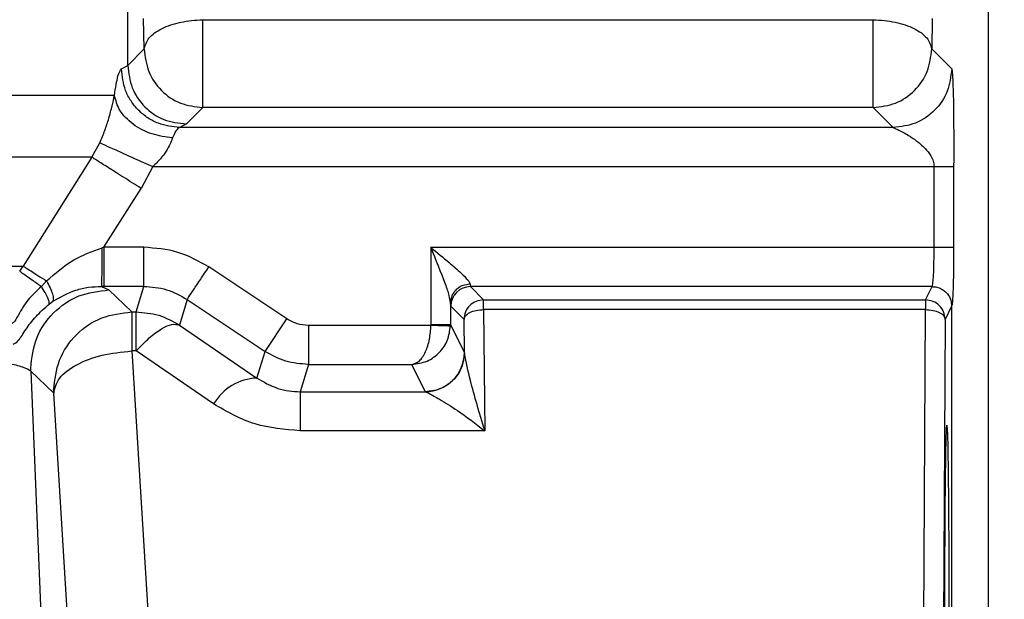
# Model space of a CAD drawing. Header units: inches. Extents: x 144.9 to 238.4, y 214.8 to 247.7.
# Tile 229 of 256: x 177.4072 to 177.4692, y 244.4206 to 244.4571. Entities that reach past the tile are written whole.
import ezdxf

# ---------------------------------------------------------------- set-up
doc = ezdxf.new("R2010")
doc.units = ezdxf.units.IN
doc.header["$LTSCALE"] = 0.25
doc.header["$MEASUREMENT"] = 0
doc.layers.add('ANNOTATIONS', color=1, linetype='Continuous')
doc.layers.add('MOTOR LH', color=7, linetype='Continuous')
doc.styles.add('ARIAL', font='arial.ttf', dxfattribs={"height": 0.09375})
doc.dimstyles.new('STANDARD$0', dxfattribs={"dimtxt": 0.09375, "dimasz": 0.09375, "dimexe": 0.03125, "dimexo": 0.046875, "dimgap": 0.09, "dimtad": 0, "dimtih": 1, "dimtoh": 1, "dimdec": 4, "dimzin": 0, "dimdsep": 46, "dimtxsty": 'ARIAL', "dimcen": 0.09, "dimadec": 0, "dimazin": 0, "dimtfac": 1, "dimtdec": 4, "dimtofl": 0, "dimtmove": 0, "dimatfit": 1, "dimfxl": 1, "dimtolj": 1, "dimtzin": 0, "dimarcsym": 0})

# ---------------------------------------------------------------- blocks, each defined once
blk = doc.blocks.new('*D47')
at = {"layer": 'ANNOTATIONS', "color": 0, "lineweight": -2, "transparency": 16777216}
for p, q in [((176.8454608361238, 244.7210665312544), (176.8454608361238, 245.6873671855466)), ((177.9860858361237, 243.5376739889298), (177.9860858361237, 245.6873671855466)), ((176.9392108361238, 245.6561171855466), (177.130663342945, 245.6561171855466)), ((177.8923358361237, 245.6561171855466), (177.7008833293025, 245.6561171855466))]:
    blk.add_line(p, q, dxfattribs=at)
at = {"layer": 'ANNOTATIONS', "color": 0, "transparency": 16777216}
for points in [[(176.9392108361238, 245.6717421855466), (176.9392108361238, 245.6404921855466), (176.8454608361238, 245.6561171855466)], [(177.8923358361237, 245.6717421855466), (177.8923358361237, 245.6404921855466), (177.9860858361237, 245.6561171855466)]]:
    blk.add_solid(points, dxfattribs=at)
at = {"layer": 'defpoints', "color": 0, "transparency": 16777216}
for p in [(176.8454608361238, 245.6561171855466), (176.8454608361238, 244.6741915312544), (177.9860858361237, 243.4907989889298)]:
    blk.add_point(p, dxfattribs=at)
at = {"layer": 'ANNOTATIONS', "color": 0, "transparency": 16777216, "insert": (177.4157733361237, 245.6561171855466), "char_height": 0.09375, "attachment_point": 5, "style": 'ARIAL'}
blk.add_mtext('\\A1;18 5/8"', dxfattribs=at)
blk = doc.blocks.new('*D49')
at = {"layer": 'ANNOTATIONS', "color": 0, "lineweight": -2, "transparency": 16777216}
for p, q in [((176.5571254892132, 244.7850832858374), (176.5571254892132, 246.0537298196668)), ((177.9860858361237, 243.5376739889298), (177.9860858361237, 246.0537298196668)), ((176.6508754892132, 246.0224798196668), (177.0672639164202, 246.0224798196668)), ((177.8923358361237, 246.0224798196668), (177.4759474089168, 246.0224798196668))]:
    blk.add_line(p, q, dxfattribs=at)
at = {"layer": 'ANNOTATIONS', "color": 0, "transparency": 16777216}
for points in [[(176.6508754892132, 246.0381048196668), (176.6508754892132, 246.0068548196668), (176.5571254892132, 246.0224798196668)], [(177.8923358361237, 246.0381048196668), (177.8923358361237, 246.0068548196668), (177.9860858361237, 246.0224798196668)]]:
    blk.add_solid(points, dxfattribs=at)
at = {"layer": 'defpoints', "color": 0, "transparency": 16777216}
for p in [(177.9860858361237, 246.0224798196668), (176.5571254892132, 244.7382082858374), (177.9860858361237, 243.4907989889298)]:
    blk.add_point(p, dxfattribs=at)
at = {"layer": 'ANNOTATIONS', "color": 0, "transparency": 16777216, "insert": (177.2716056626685, 246.0224798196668), "char_height": 0.09375, "attachment_point": 5, "style": 'ARIAL'}
blk.add_mtext('\\A1;24""', dxfattribs=at)

msp = doc.modelspace()

# ---------------------------------------------------------------- linework, layer by layer
at = {"layer": 'MOTOR LH'}
for p, q in [((177.4682155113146, 244.3899880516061), (177.4682155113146, 244.551155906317)), ((177.4140194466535, 244.4542680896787), (177.4140194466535, 244.4753631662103)), ((177.4150550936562, 244.4553037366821), (177.4150165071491, 244.4572176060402)), ((177.4187437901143, 244.457149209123), (177.4609518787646, 244.457149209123)), ((177.4609518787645, 244.4521072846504), (177.4609518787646, 244.457149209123)), ((177.4646791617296, 244.4572176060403), (177.4646405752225, 244.4553037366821)), ((177.4140194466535, 244.45426808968), (177.4150550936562, 244.4553037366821)), ((177.4646405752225, 244.4553037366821), (177.4658984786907, 244.4540458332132)), ((177.4136192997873, 244.4540458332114), (177.4140194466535, 244.4542680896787)), ((177.3203534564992, 244.4523913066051), (177.4131781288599, 244.4523913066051)), ((177.4187437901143, 244.4516150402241), (177.4177081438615, 244.4505793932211)), ((177.4187437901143, 244.4516150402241), (177.4187437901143, 244.4521072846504)), ((177.4609518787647, 244.4516150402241), (177.4187437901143, 244.4516150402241)), ((177.4622097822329, 244.4503571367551), (177.4609518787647, 244.4516150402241)), ((177.4177081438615, 244.4505793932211), (177.4172935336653, 244.4503571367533)), ((177.4622097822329, 244.4503571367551), (177.4172935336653, 244.4503571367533)), ((177.4117610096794, 244.448478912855), (177.4122590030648, 244.4493957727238)), ((177.4117610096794, 244.448478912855), (177.3204523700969, 244.448478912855)), ((177.4117610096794, 244.448478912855), (177.4074286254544, 244.4416277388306)), ((177.415592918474, 244.4478980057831), (177.4148537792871, 244.44652271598)), ((177.415592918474, 244.4478980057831), (177.4647933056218, 244.4478980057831)), ((177.4647933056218, 244.4427909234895), (177.4647933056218, 244.4478980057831)), ((177.4660228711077, 244.4478980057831), (177.4660228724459, 244.4427909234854)), ((177.4125034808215, 244.4428078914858), (177.4148537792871, 244.44652271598)), ((177.4125034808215, 244.4428078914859), (177.4124093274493, 244.4427840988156)), ((177.4150280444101, 244.4428078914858), (177.4125034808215, 244.4428078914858)), ((177.4125034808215, 244.4428078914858), (177.4125034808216, 244.4403487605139)), ((177.4150280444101, 244.4403487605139), (177.4150280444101, 244.4428078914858)), ((177.464793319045, 244.4427909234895), (177.4331084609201, 244.4427909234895)), ((177.4331084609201, 244.4427909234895), (177.4331084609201, 244.4379288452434)), ((177.3205870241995, 244.4416277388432), (177.4074286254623, 244.4416277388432)), ((177.4072128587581, 244.4413095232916), (177.4074286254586, 244.4416277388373)), ((177.4240241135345, 244.4382996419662), (177.4191202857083, 244.441568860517)), ((177.4089093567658, 244.4406901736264), (177.408576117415, 244.4403435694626)), ((177.435568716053, 244.4404813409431), (177.4355898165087, 244.4403306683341)), ((177.4123716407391, 244.44034879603), (177.4128265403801, 244.4401190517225)), ((177.4125034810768, 244.4403487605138), (177.4123716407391, 244.44034879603)), ((177.4150280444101, 244.4403487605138), (177.4125034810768, 244.4403487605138)), ((177.4128265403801, 244.4401190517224), (177.4142671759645, 244.4387355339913)), ((177.4145395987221, 244.4387355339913), (177.4150280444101, 244.4403487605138)), ((177.4646665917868, 244.4403306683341), (177.4355898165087, 244.4403306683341)), ((177.4355898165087, 244.4403306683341), (177.4364223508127, 244.4394981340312)), ((177.464249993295, 244.4394981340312), (177.4646661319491, 244.4403303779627)), ((177.4090670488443, 244.4392335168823), (177.4092997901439, 244.4394050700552)), ((177.4177562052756, 244.4395227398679), (177.4172677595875, 244.4379095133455)), ((177.4177562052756, 244.4395227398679), (177.4226600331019, 244.4362535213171)), ((177.4343385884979, 244.439326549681), (177.4343385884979, 244.437928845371)), ((177.434359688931, 244.4391005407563), (177.4343385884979, 244.439326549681)), ((177.4364223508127, 244.4394981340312), (177.464249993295, 244.4394981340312)), ((177.4364223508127, 244.4388831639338), (177.4364223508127, 244.4394981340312)), ((177.464249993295, 244.4394981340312), (177.464249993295, 244.4388831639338)), ((177.4142671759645, 244.4387355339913), (177.4145395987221, 244.4387355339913)), ((177.4142671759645, 244.4387355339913), (177.4142671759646, 244.4362779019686)), ((177.4145395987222, 244.4362779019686), (177.4145395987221, 244.4387355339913)), ((177.435192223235, 244.4382680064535), (177.434359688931, 244.4391005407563)), ((177.4364223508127, 244.4388831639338), (177.4364992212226, 244.4312553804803)), ((177.464249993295, 244.4388831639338), (177.4364223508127, 244.4388831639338)), ((177.4641277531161, 244.4146217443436), (177.464249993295, 244.4388831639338)), ((177.4658962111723, 244.4391005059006), (177.4654802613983, 244.4382680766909)), ((177.4658962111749, 244.4391005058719), (177.4658962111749, 244.3926908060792)), ((177.4226600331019, 244.4362535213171), (177.4240241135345, 244.4382996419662)), ((177.4331084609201, 244.4379288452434), (177.4331077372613, 244.4378866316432)), ((177.4343385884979, 244.4379288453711), (177.4343371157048, 244.4378444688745)), ((177.4343385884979, 244.437928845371), (177.4352132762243, 244.4361789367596)), ((177.4352132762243, 244.4361789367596), (177.435192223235, 244.4382680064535)), ((177.4654802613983, 244.4382680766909), (177.4653580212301, 244.4140065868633)), ((177.4172677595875, 244.4379095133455), (177.4221512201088, 244.4345730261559)), ((177.4331077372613, 244.4378866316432), (177.4253881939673, 244.4378866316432)), ((177.4253881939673, 244.4378866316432), (177.4253881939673, 244.4354275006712)), ((177.4142671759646, 244.4362779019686), (177.4155984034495, 244.4146217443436)), ((177.4145395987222, 244.4362779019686), (177.4142671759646, 244.4362779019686)), ((177.4194230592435, 244.432941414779), (177.4145395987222, 244.4362779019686)), ((177.4221512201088, 244.4345730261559), (177.4226600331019, 244.4362535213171)), ((177.4352162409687, 244.4361170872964), (177.4352132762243, 244.4361789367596)), ((177.4079124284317, 244.4349978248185), (177.4079084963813, 244.4352008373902)), ((177.4079124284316, 244.4349978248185), (177.409016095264, 244.4082482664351)), ((177.4093531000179, 244.4336142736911), (177.4079124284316, 244.4349978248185)), ((177.4253881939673, 244.4354275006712), (177.42486908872, 244.4337130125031)), ((177.4253881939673, 244.4354275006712), (177.4318994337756, 244.4354275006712)), ((177.4327530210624, 244.4337198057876), (177.4318994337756, 244.4354275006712)), ((177.4093491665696, 244.4338172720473), (177.4093531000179, 244.4336142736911)), ((177.4106316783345, 244.4128146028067), (177.4093531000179, 244.4336142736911)), ((177.4248690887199, 244.4337130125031), (177.4327601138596, 244.4337130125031)), ((177.4327530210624, 244.4337198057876), (177.4327601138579, 244.4337130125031)), ((177.4364992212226, 244.4312553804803), (177.42486908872, 244.4312553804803))]:
    msp.add_line(p, q, dxfattribs=at)
for centre, radius, start, end in [((177.4355902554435, 244.4391001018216), 0.001230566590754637, 90.02043701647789, 179.9795629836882), ((177.4327518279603, 244.4361812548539), 0.002461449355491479, 270.0277721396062, 359.9460411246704), ((177.4222831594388, 244.4312557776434), 0.003319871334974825, 92.27766603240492, 149.4864773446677)]:
    msp.add_arc(centre, radius, start, end, dxfattribs=at)
for points in [[(177.4150550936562, 244.4553037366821), (177.4151227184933, 244.4555410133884), (177.4152579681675, 244.4560155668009), (177.4161163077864, 244.4566182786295), (177.417320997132, 244.457047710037), (177.4182695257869, 244.4571153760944), (177.4187437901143, 244.4571492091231)], [(177.4187437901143, 244.4521072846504), (177.4187437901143, 244.4523971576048), (177.4187437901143, 244.4529769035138), (177.4187437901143, 244.4543260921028), (177.4187437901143, 244.4558094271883), (177.4187437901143, 244.4567026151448), (177.4187437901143, 244.457149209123)], [(177.4609518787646, 244.457149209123), (177.461426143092, 244.4571153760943), (177.4623746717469, 244.4570477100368), (177.4635793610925, 244.4566182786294), (177.4644377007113, 244.4560155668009), (177.4645729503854, 244.4555410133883), (177.4646405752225, 244.4553037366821)], [(177.4150550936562, 244.4553037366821), (177.4151110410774, 244.4548207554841), (177.4152229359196, 244.453854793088), (177.4160761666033, 244.4526361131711), (177.4172948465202, 244.4517828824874), (177.4182608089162, 244.4516709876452), (177.4187437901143, 244.4516150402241)], [(177.4609518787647, 244.4516150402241), (177.4614348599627, 244.4516709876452), (177.4624008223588, 244.4517828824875), (177.4636195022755, 244.4526361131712), (177.4644727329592, 244.4538547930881), (177.4645846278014, 244.4548207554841), (177.4646405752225, 244.4553037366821)], [(177.4140194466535, 244.45426808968), (177.4140753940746, 244.453785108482), (177.4141872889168, 244.4528191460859), (177.4150405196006, 244.4516004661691), (177.4162591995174, 244.4507472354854), (177.4172251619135, 244.4506353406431), (177.4177081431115, 244.450579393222)], [(177.4658984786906, 244.4540458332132), (177.4658425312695, 244.4535628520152), (177.4657306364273, 244.4525968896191), (177.4648774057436, 244.4513782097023), (177.4636587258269, 244.4505249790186), (177.4626927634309, 244.4504130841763), (177.4622097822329, 244.4503571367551)], [(177.4609518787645, 244.4516150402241), (177.4609518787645, 244.4516443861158), (177.4609518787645, 244.4517030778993), (177.4609518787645, 244.4519725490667), (177.4609518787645, 244.4521072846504)], [(177.464793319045, 244.4478980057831), (177.4649509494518, 244.4478980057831), (177.4652662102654, 244.4478980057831), (177.4656670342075, 244.4478980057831), (177.4659534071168, 244.4478980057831), (177.4659997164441, 244.4478980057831), (177.4660228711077, 244.4478980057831)], [(177.4191202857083, 244.441568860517), (177.4184841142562, 244.4419268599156), (177.417211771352, 244.4426428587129), (177.4157559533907, 244.4427528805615), (177.4150280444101, 244.4428078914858)], [(177.4660228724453, 244.4427909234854), (177.4659997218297, 244.4427909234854), (177.4659534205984, 244.4427909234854), (177.4656670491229, 244.4427909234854), (177.4652662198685, 244.4427909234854), (177.4649509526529, 244.4427909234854), (177.464793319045, 244.4427909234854)], [(177.4177562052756, 244.4395227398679), (177.4177818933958, 244.4395612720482), (177.4178332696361, 244.4396383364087), (177.4181509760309, 244.4401148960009), (177.4185956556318, 244.4407819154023), (177.4189454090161, 244.4413065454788), (177.4191202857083, 244.441568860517)], [(177.4079084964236, 244.4352008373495), (177.4079831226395, 244.4358447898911), (177.4081323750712, 244.4371326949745), (177.4092699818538, 244.438757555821), (177.4108947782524, 244.4398951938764), (177.4121826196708, 244.4400444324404), (177.4128265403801, 244.4401190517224)], [(177.4150280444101, 244.4403487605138), (177.4155133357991, 244.4403121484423), (177.4164839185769, 244.4402389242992), (177.4173321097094, 244.4397614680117), (177.4177562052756, 244.4395227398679)], [(177.4364223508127, 244.4394981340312), (177.436261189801, 244.4394796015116), (177.4359388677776, 244.4394425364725), (177.4355323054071, 244.439158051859), (177.4352478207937, 244.4387514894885), (177.4352107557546, 244.4384291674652), (177.435192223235, 244.4382680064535)], [(177.4654802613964, 244.4382680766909), (177.4654617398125, 244.438429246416), (177.4654246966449, 244.4387515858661), (177.4651401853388, 244.4391581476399), (177.4647335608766, 244.4394426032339), (177.4644111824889, 244.4394796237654), (177.464249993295, 244.4394981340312)], [(177.4093491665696, 244.4338172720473), (177.4094237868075, 244.434461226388), (177.4095730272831, 244.4357491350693), (177.410710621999, 244.4373740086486), (177.4123354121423, 244.4385116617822), (177.4136232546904, 244.4386609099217), (177.4142671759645, 244.4387355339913)], [(177.4145395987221, 244.4387355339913), (177.415024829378, 244.4386987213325), (177.41599529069, 244.4386250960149), (177.4168436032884, 244.438148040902), (177.4172677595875, 244.4379095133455)], [(177.435192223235, 244.4382680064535), (177.4352127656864, 244.4383478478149), (177.4352538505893, 244.4385075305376), (177.4355392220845, 244.4387096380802), (177.4359433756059, 244.4388523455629), (177.4362626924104, 244.4388728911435), (177.4364223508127, 244.4388831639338)], [(177.464249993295, 244.4388831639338), (177.4644104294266, 244.4388734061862), (177.4647313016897, 244.438853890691), (177.4651367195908, 244.4387114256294), (177.4654216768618, 244.4385087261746), (177.4654607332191, 244.4383482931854), (177.4654802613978, 244.4382680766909)], [(177.4145395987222, 244.4362779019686), (177.4148213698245, 244.4365689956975), (177.4153849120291, 244.4371511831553), (177.416162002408, 244.4377141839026), (177.4168301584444, 244.4380155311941), (177.4171218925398, 244.4379448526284), (177.4172677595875, 244.4379095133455)], [(177.4253881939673, 244.4378866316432), (177.4251454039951, 244.4379044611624), (177.424659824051, 244.4379401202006), (177.42423601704, 244.4381798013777), (177.4240241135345, 244.4382996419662)], [(177.4343385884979, 244.4379288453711), (177.4343177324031, 244.4379288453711), (177.4342760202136, 244.4379288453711), (177.433990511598, 244.4379288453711), (177.4335867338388, 244.4379288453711), (177.4332678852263, 244.4379288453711), (177.4331084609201, 244.4379288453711)], [(177.4093531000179, 244.4336142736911), (177.4094321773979, 244.4339380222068), (177.4095903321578, 244.434585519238), (177.4107290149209, 244.4354427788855), (177.4123470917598, 244.436079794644), (177.4136271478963, 244.4362118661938), (177.4142671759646, 244.4362779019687)], [(177.4248690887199, 244.4337130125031), (177.42486908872, 244.4336682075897), (177.42486908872, 244.4335785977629), (177.42486908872, 244.4330527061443), (177.42486908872, 244.4322891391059), (177.42486908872, 244.4315999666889), (177.42486908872, 244.4312553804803)]]:
    msp.add_open_spline(points, degree=3, dxfattribs=at)
for points, knots in [([(177.4131781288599, 244.4523913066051), (177.4132529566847, 244.4528504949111), (177.4134008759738, 244.4537582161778), (177.4135470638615, 244.4539507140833), (177.4136192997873, 244.4540458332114)], [0, 0, 0, 0, 0.505869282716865, 1, 1, 1, 1]), ([(177.4172935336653, 244.4503571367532), (177.4168322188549, 244.450407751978), (177.4161226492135, 244.4504856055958), (177.415268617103, 244.4509465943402), (177.4146806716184, 244.4514226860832), (177.4142064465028, 244.4520129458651), (177.4137472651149, 244.452870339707), (177.4136697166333, 244.4535827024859), (177.4136192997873, 244.4540458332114)], [0, 0, 0, 0, 0.2395026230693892, 0.3683900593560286, 0.4999999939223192, 0.6316099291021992, 0.7604973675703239, 1, 1, 1, 1]), ([(177.4658984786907, 244.4540458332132), (177.465912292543, 244.4539864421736), (177.4659397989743, 244.4538681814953), (177.4659748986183, 244.4532064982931), (177.4660009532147, 244.4523373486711), (177.466029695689, 244.4506070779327), (177.4660258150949, 244.4490666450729), (177.4660228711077, 244.4478980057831)], [0, 0, 0, 0, 0.1482275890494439, 0.295153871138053, 0.4380320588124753, 0.5736667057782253, 1, 1, 1, 1]), ([(177.4122590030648, 244.4493957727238), (177.4123700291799, 244.4496571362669), (177.4125931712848, 244.4501824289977), (177.4128486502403, 244.4509869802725), (177.4130474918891, 244.4517661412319), (177.4131336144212, 244.4521782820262), (177.4131781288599, 244.4523913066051)], [0, 0, 0, 0, 0.2223456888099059, 0.4468740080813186, 0.7141039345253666, 1, 1, 1, 1]), ([(177.4168364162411, 244.4496953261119), (177.41639904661, 244.4497580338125), (177.4154925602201, 244.4498880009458), (177.4143042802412, 244.4505252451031), (177.4134395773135, 244.4514009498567), (177.4132632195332, 244.4520689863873), (177.4131781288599, 244.4523913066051)], [0, 0, 0, 0, 0.2412444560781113, 0.5000000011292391, 0.7587555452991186, 1, 1, 1, 1]), ([(177.4172935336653, 244.4503571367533), (177.4172182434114, 244.4503190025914), (177.4170676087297, 244.4502427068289), (177.4169134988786, 244.4498778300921), (177.4168364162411, 244.4496953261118)], [0, 0, 0, 0, 0.4998201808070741, 1, 1, 1, 1]), ([(177.4622097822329, 244.4503571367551), (177.4622331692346, 244.4503477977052), (177.4622846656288, 244.4503272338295), (177.462604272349, 244.4501832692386), (177.462991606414, 244.4499755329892), (177.463381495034, 244.4497293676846), (177.463734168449, 244.4494825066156), (177.4641779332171, 244.449117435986), (177.4645550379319, 244.4486493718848), (177.4647561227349, 244.4482536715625), (177.4647815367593, 244.4480105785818), (177.4647933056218, 244.4478980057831)], [0, 0, 0, 0, 0.07678634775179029, 0.1690776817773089, 0.3933701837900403, 0.4414139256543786, 0.5234767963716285, 0.7145179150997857, 0.8439011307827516, 0.9277129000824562, 0.9999999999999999, 0.9999999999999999, 0.9999999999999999, 0.9999999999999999]), ([(177.4122590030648, 244.4493957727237), (177.4123520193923, 244.4493539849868), (177.4125443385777, 244.4492675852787), (177.4133388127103, 244.4489106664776), (177.4144010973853, 244.448433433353), (177.4152043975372, 244.4480725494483), (177.4155929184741, 244.4478980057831)], [0, 0, 0, 0, 0.2418279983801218, 0.4999999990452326, 0.75817200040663, 1, 1, 1, 1]), ([(177.4168364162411, 244.4496953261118), (177.4167898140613, 244.4495721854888), (177.4166919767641, 244.4493136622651), (177.416439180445, 244.4488506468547), (177.416072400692, 244.4483578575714), (177.4157582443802, 244.4480565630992), (177.415592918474, 244.4478980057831)], [0, 0, 0, 0, 0.2183689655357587, 0.4584469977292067, 0.7150057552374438, 1, 1, 1, 1]), ([(177.4148537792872, 244.44652271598), (177.4144793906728, 244.4467595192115), (177.4137310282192, 244.4472328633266), (177.4127553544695, 244.4478499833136), (177.4120280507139, 244.4483100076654), (177.4118500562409, 244.4484225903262), (177.4117610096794, 244.448478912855)], [0, 0, 0, 0, 0.2501385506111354, 0.4999999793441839, 0.7498614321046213, 1, 1, 1, 1]), ([(177.4089093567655, 244.4406901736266), (177.4094538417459, 244.4411718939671), (177.4104852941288, 244.4420844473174), (177.4117922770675, 244.4425597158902), (177.4124093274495, 244.4427840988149)], [0, 0, 0, 0, 0.5278818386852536, 0.9999999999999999, 0.9999999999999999, 0.9999999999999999, 0.9999999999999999]), ([(177.4123716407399, 244.4403487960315), (177.4123762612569, 244.4403916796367), (177.4123858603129, 244.4404807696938), (177.4123983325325, 244.4410490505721), (177.4124071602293, 244.4418575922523), (177.4124086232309, 244.4424830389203), (177.4124093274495, 244.4427840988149)], [0, 0, 0, 0, 0.2406752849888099, 0.4999993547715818, 0.759323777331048, 1, 1, 1, 1]), ([(177.4331084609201, 244.4427909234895), (177.4334935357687, 244.4424767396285), (177.4341618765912, 244.441931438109), (177.4349635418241, 244.4412405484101), (177.43537768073, 244.4408220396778), (177.4355422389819, 244.4405954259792), (177.4355601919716, 244.4405180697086), (177.435568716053, 244.4404813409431)], [0, 0, 0, 0, 0.3746132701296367, 0.650183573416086, 0.8454334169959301, 0.9266117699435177, 1, 1, 1, 1]), ([(177.4343385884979, 244.439326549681), (177.4343172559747, 244.4394678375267), (177.4342667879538, 244.4398020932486), (177.4338525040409, 244.440966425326), (177.4334273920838, 244.442008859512), (177.4331084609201, 244.4427909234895)], [0, 0, 0, 0, 0.1546045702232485, 0.3657601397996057, 1, 1, 1, 1]), ([(177.4646665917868, 244.4403306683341), (177.4646767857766, 244.4403477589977), (177.4646958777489, 244.4403797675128), (177.4647268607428, 244.4406139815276), (177.4647606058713, 244.4410688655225), (177.4647875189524, 244.4418450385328), (177.4647914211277, 244.4424814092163), (177.464793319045, 244.4427909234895)], [0, 0, 0, 0, 0.15508130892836, 0.2904464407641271, 0.5012115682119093, 0.7574021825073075, 1, 1, 1, 1]), ([(177.4660228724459, 244.4427909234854), (177.4660209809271, 244.4423133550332), (177.4660171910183, 244.441356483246), (177.4659879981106, 244.4401438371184), (177.4659461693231, 244.4392873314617), (177.4659128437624, 244.439162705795), (177.4658962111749, 244.4391005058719)], [0, 0, 0, 0, 0.2495476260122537, 0.500001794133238, 0.750453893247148, 1, 1, 1, 1]), ([(177.407212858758, 244.4413095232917), (177.4072521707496, 244.441282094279), (177.4073357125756, 244.441223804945), (177.4076154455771, 244.4410230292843), (177.4080208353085, 244.4407404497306), (177.4083713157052, 244.4404899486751), (177.408576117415, 244.4403435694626)], [0, 0, 0, 0, 0.2353005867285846, 0.5000367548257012, 0.7078486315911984, 1, 1, 1, 1]), ([(177.4074286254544, 244.4416277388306), (177.4074756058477, 244.4415979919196), (177.4075695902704, 244.4415384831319), (177.4078979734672, 244.4413305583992), (177.4083361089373, 244.4410531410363), (177.4087187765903, 244.4408108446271), (177.4089100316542, 244.4406897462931)], [0, 0, 0, 0, 0.2501505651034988, 0.5004269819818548, 0.7503163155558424, 1, 1, 1, 1]), ([(177.4089093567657, 244.4406901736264), (177.4089865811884, 244.4405409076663), (177.4091433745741, 244.4402378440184), (177.4092841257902, 244.4398604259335), (177.4093485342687, 244.4395626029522), (177.4093158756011, 244.4394570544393), (177.4092997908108, 244.4394050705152)], [0, 0, 0, 0, 0.2462674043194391, 0.5000115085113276, 0.7537495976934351, 0.9999999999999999, 0.9999999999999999, 0.9999999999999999, 0.9999999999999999]), ([(177.435568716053, 244.4404813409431), (177.4354145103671, 244.4404651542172), (177.4351773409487, 244.4404402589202), (177.4348917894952, 244.440295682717), (177.4346951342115, 244.4401466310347), (177.4345363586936, 244.4399620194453), (177.4343823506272, 244.439693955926), (177.4343558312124, 244.4394713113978), (177.4343385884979, 244.439326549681)], [0, 0, 0, 0, 0.2395398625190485, 0.3684139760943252, 0.5000000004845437, 0.6315860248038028, 0.7604601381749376, 1, 1, 1, 1]), ([(177.408576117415, 244.4403435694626), (177.4082791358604, 244.4400668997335), (177.4078338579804, 244.4396520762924), (177.4074587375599, 244.4391057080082), (177.4072978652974, 244.4388465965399), (177.407223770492, 244.4387189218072), (177.4070833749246, 244.4384733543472), (177.4069033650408, 244.4381123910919), (177.406793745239, 244.4380471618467), (177.406745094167, 244.4380182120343)], [0, 0, 0, 0, 0.296480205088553, 0.4445261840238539, 0.540075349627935, 0.5686287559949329, 0.5844665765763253, 0.8155794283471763, 0.9999999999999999, 0.9999999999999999, 0.9999999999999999, 0.9999999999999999]), ([(177.4090670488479, 244.4392335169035), (177.4090718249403, 244.4392777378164), (177.4090815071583, 244.4393673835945), (177.4089884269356, 244.4396224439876), (177.4088248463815, 244.4399476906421), (177.4086582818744, 244.4402127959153), (177.408576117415, 244.4403435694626)], [0, 0, 0, 0, 0.2466404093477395, 0.4999958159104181, 0.7533533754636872, 1, 1, 1, 1]), ([(177.4092997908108, 244.4394050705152), (177.4097657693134, 244.4396687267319), (177.4104637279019, 244.440063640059), (177.4115310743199, 244.4403100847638), (177.4120937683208, 244.4403359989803), (177.4123716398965, 244.440348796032)], [0, 0, 0, 0, 0.5041543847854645, 0.7551397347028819, 1, 1, 1, 1]), ([(177.4646661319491, 244.4403303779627), (177.4647668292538, 244.440323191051), (177.4649624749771, 244.440309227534), (177.4652305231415, 244.4402039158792), (177.4654549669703, 244.4400559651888), (177.4656796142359, 244.4398251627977), (177.4658598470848, 244.4395021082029), (177.465884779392, 244.4392267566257), (177.465896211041, 244.4391005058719)], [0, 0, 0, 0, 0.1565127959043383, 0.3040901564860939, 0.4427249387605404, 0.5724104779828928, 0.8039470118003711, 1, 1, 1, 1]), ([(177.406810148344, 244.4367044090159), (177.4069143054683, 244.4367526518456), (177.4071108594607, 244.4368436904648), (177.4075583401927, 244.4375773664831), (177.4081656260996, 244.4384278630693), (177.4087755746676, 244.4389730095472), (177.4090670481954, 244.4392335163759)], [0, 0, 0, 0, 0.2947524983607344, 0.5562248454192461, 0.7879350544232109, 1, 1, 1, 1]), ([(177.4079124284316, 244.4349978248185), (177.407776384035, 244.4350843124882), (177.4075143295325, 244.4352509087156), (177.4065424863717, 244.4354887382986), (177.4052883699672, 244.4357055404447), (177.403812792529, 244.4359011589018), (177.4022169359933, 244.4360756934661), (177.3999325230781, 244.4362896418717), (177.3966770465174, 244.4365391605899), (177.3921088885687, 244.4368185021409), (177.3871087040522, 244.4370701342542), (177.3808764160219, 244.4373330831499), (177.373169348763, 244.4375961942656), (177.3637964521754, 244.4378462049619), (177.3520619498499, 244.4380860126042), (177.3376881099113, 244.4382903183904), (177.3262285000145, 244.4383503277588), (177.3205465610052, 244.4383800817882)], [0, 0, 0, 0, 0.0511230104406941, 0.0984753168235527, 0.1420577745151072, 0.181871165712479, 0.2179162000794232, 0.2501935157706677, 0.3170453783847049, 0.3810118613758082, 0.4420943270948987, 0.5002940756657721, 0.5860698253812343, 0.6693927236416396, 0.7502658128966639, 0.8761760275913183, 1, 1, 1, 1]), ([(177.4318994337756, 244.4354275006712), (177.4320628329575, 244.4354776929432), (177.4323798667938, 244.4355750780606), (177.4327749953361, 244.4361728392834), (177.43304234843, 244.4369747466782), (177.4330865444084, 244.4375910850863), (177.4331077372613, 244.4378866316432)], [0, 0, 0, 0, 0.2771850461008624, 0.5378058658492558, 0.7783686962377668, 1, 1, 1, 1]), ([(177.4318994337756, 244.4354275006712), (177.4322287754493, 244.4354720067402), (177.4328677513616, 244.435558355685), (177.4336651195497, 244.4361423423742), (177.4342090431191, 244.4369347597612), (177.4342956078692, 244.4375496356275), (177.4343371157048, 244.4378444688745)], [0, 0, 0, 0, 0.2771996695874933, 0.5378120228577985, 0.7783806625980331, 1, 1, 1, 1]), ([(177.434337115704, 244.4378444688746), (177.4343182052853, 244.4378451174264), (177.4342891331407, 244.4378461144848), (177.4341339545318, 244.4378514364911), (177.4339752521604, 244.4378568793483), (177.4337795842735, 244.437863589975), (177.4334959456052, 244.4378733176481), (177.4332607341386, 244.4378813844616), (177.4331077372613, 244.4378866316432)], [0, 0, 0, 0, 0.239712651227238, 0.3685249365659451, 0.4999999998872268, 0.63147506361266, 0.760287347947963, 1, 1, 1, 1]), ([(177.4253881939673, 244.4354275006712), (177.4249029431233, 244.4354642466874), (177.4239324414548, 244.4355377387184), (177.4230841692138, 244.4360149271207), (177.4226600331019, 244.4362535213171)], [0, 0, 0, 0, 0.5000000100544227, 0.9999999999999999, 0.9999999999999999, 0.9999999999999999, 0.9999999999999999]), ([(177.4352162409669, 244.4361170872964), (177.4351769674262, 244.435812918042), (177.4351166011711, 244.4353453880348), (177.4348054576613, 244.4347865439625), (177.4344883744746, 244.4344030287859), (177.4340982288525, 244.4340943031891), (177.4335331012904, 244.4337954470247), (177.433064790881, 244.4337455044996), (177.4327601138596, 244.4337130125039)], [0, 0, 0, 0, 0.2397900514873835, 0.368574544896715, 0.4999999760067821, 0.6314254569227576, 0.7602099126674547, 1, 1, 1, 1]), ([(177.4364992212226, 244.4312553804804), (177.436166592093, 244.4323623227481), (177.435617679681, 244.4341890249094), (177.4353297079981, 244.4355721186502), (177.4352162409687, 244.4361170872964)], [0, 0, 0, 0, 0.605978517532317, 1, 1, 1, 1]), ([(177.4221512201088, 244.4345730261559), (177.4225667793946, 244.4343284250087), (177.4231676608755, 244.4339747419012), (177.4241553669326, 244.4337446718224), (177.424635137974, 244.4337233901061), (177.42486908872, 244.4337130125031)], [0, 0, 0, 0, 0.5346496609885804, 0.7730812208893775, 1, 1, 1, 1]), ([(177.4327601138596, 244.4337130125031), (177.4328275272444, 244.4336819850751), (177.4329798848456, 244.4336118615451), (177.4337253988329, 244.4332052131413), (177.4349078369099, 244.4324696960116), (177.4359174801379, 244.4316992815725), (177.4364992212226, 244.4312553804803)], [0, 0, 0, 0, 0.1548627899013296, 0.3499976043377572, 0.6254784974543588, 1, 1, 1, 1]), ([(177.42486908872, 244.4312553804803), (177.4239027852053, 244.4313326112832), (177.4219228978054, 244.4314908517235), (177.4202694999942, 244.4324502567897), (177.4194230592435, 244.432941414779)], [0, 0, 0, 0, 0.4880598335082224, 1, 1, 1, 1]), ([(177.4655953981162, 244.4000488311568), (177.4655780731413, 244.4002581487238), (177.4655514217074, 244.4005801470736), (177.4655194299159, 244.40256021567), (177.4654973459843, 244.4045863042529), (177.4654794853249, 244.4071159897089), (177.4654628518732, 244.4107879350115), (177.4654544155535, 244.4158253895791), (177.4654628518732, 244.4208628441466), (177.4654794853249, 244.4245347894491), (177.4654973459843, 244.4270644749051), (177.4655194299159, 244.429090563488), (177.4655514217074, 244.4310706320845), (177.4655780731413, 244.4313926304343), (177.4655953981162, 244.4316019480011)], [0, 0, 0, 0, 0.1197372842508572, 0.1841948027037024, 0.2499912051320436, 0.315813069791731, 0.3802669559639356, 0.5000000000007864, 0.6197330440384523, 0.6841869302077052, 0.7500087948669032, 0.8158051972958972, 0.8802627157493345, 1, 1, 1, 1]), ([(177.4655953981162, 244.4316019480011), (177.4656127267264, 244.4313931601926), (177.4656393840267, 244.4310719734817), (177.465671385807, 244.4290922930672), (177.4656934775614, 244.4270662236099), (177.4657113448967, 244.424536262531), (177.4657279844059, 244.4208637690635), (177.4657364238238, 244.415825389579), (177.4657279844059, 244.4107870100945), (177.4657113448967, 244.4071145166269), (177.4656934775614, 244.404584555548), (177.465671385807, 244.4025584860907), (177.4656393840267, 244.4005788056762), (177.4656127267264, 244.4002576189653), (177.4655953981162, 244.4000488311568)], [0, 0, 0, 0, 0.1197351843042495, 0.1841934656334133, 0.2499911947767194, 0.3158144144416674, 0.3802690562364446, 0.499999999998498, 0.6197309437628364, 0.6841855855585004, 0.7500088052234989, 0.8158065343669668, 0.8802648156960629, 1, 1, 1, 1])]:
    msp.add_open_spline(points, degree=3, knots=knots, dxfattribs=at)

# ---------------------------------------------------------------- dimensions: what is measured, and where the dimension line sits
at = {"layer": 'ANNOTATIONS'}
for base, p1, p2, text, picture, middle in [((177.9860858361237, 246.0224798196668), (176.5571254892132, 244.7382082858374), (177.9860858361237, 243.4907989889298), '24""', '*D49', (177.2716056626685, 246.0224798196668)), ((176.8454608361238, 245.6561171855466), (177.9860858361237, 243.4907989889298), (176.8454608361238, 244.6741915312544), '18 5/8"', '*D47', (177.4157733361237, 245.6561171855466))]:
    dim = msp.add_linear_dim(base=base, p1=p1, p2=p2, text=text, dimstyle='STANDARD$0', dxfattribs=at)
    dim.commit()
    dim.dimension.update_dxf_attribs({"geometry": picture, "text_midpoint": middle, "dimtype": 160})

doc.saveas('drawing.dxf')
